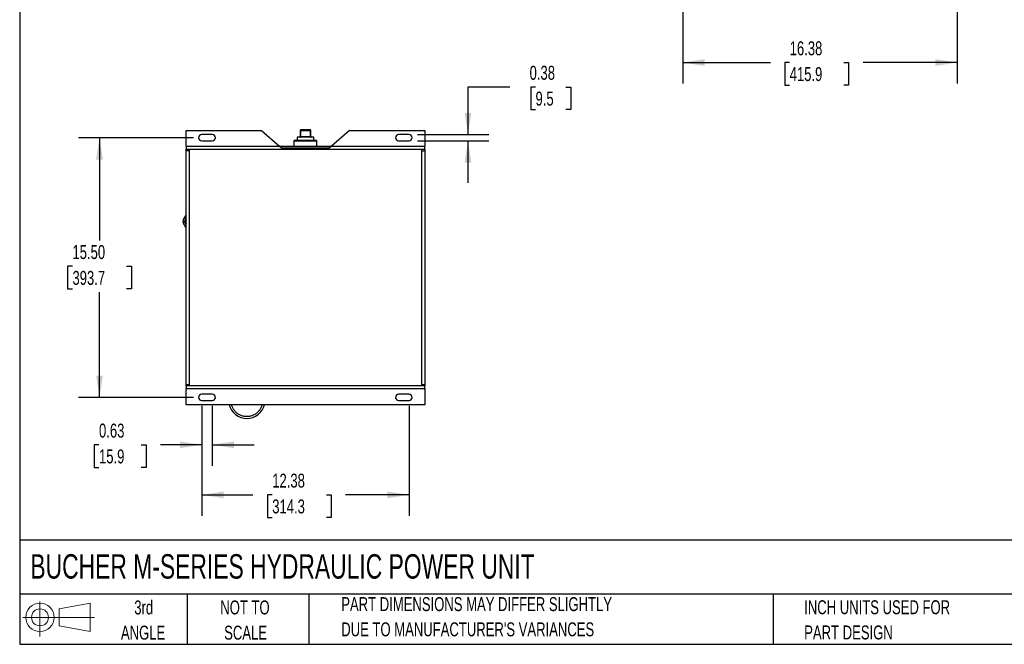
# Model space of a CAD drawing. Header units: inches. Extents: x 2 to 108, y 2 to 83.
# Tile 1 of 27: x 2 to 61, y 2 to 40. Entities that reach past the tile are written whole.
import ezdxf

# ---------------------------------------------------------------- set-up
doc = ezdxf.new("R2010")
doc.units = ezdxf.units.IN
doc.header["$LTSCALE"] = 10
doc.header["$MEASUREMENT"] = 0
doc.layers.add('DIMENSIONS', color=140, linetype='Continuous', lineweight=25)
doc.layers.add('TEXT', color=140, linetype='Continuous', lineweight=25)
doc.layers.add('SLD-DEFPOINTS', color=7, linetype='Continuous')
doc.styles.add('SLDTEXTSTYLE0', font='TXT', dxfattribs={"width": 0.7})
doc.dimstyles.new('SLDDIMSTYLE0', dxfattribs={"dimtxt": 0.849609, "dimasz": 1.3, "dimexe": 0, "dimexo": 0.0625, "dimgap": 0.212402, "dimtad": 0, "dimtih": 1, "dimtoh": 1, "dimrnd": 1e-09, "dimzin": 4, "dimdsep": 46, "dimtxsty": 'SLDTEXTSTYLE0', "dimsah": 1, "dimcen": 0.09, "dimadec": 0, "dimazin": 1, "dimtfac": 1, "dimtofl": 0, "dimtmove": 0, "dimatfit": 3, "dimfxl": 0, "dimfrac": 2, "dimtolj": 1, "dimtzin": 12, "dimarcsym": 0})
doc.dimstyles.new('SLDDIMSTYLE1', dxfattribs={"dimtxt": 0.849609, "dimasz": 1.3, "dimexe": 0, "dimexo": 0.0625, "dimgap": 0.212402, "dimtad": 0, "dimtih": 1, "dimtoh": 1, "dimrnd": 1e-09, "dimzin": 12, "dimdsep": 46, "dimtxsty": 'SLDTEXTSTYLE0', "dimsah": 1, "dimcen": 0.09, "dimadec": 0, "dimazin": 3, "dimtfac": 1, "dimtofl": 0, "dimtmove": 0, "dimatfit": 3, "dimfxl": 0, "dimfrac": 2, "dimtolj": 1, "dimtzin": 12, "dimarcsym": 0})
doc.dimstyles.new('SLDDIMSTYLE4', dxfattribs={"dimtxt": 0.849609, "dimasz": 1.3, "dimexe": 0, "dimexo": 0.0625, "dimgap": 0.212402, "dimtad": 0, "dimtih": 1, "dimtoh": 1, "dimrnd": 1e-09, "dimdsep": 46, "dimtxsty": 'SLDTEXTSTYLE0', "dimsah": 1, "dimcen": 0.09, "dimadec": 0, "dimazin": 2, "dimtfac": 1, "dimtmove": 0, "dimatfit": 0, "dimfxl": 0, "dimfrac": 2, "dimtolj": 1, "dimtzin": 12, "dimarcsym": 0})

# ---------------------------------------------------------------- blocks, each defined once
blk = doc.blocks.new('Block11')
at = {"color": 7, "linetype": 'Continuous', "lineweight": 18}
for p, q in [((1.019, 2.091), (1.019, 0)), ((2.157, 1.641), (4.006, 1.981)), ((4.006, 1.981), (4.006, 0.288)), ((2.157, 0.628), (2.157, 1.641)), ((0, 1.135), (4.281, 1.135)), ((2.157, 0.628), (4.006, 0.288))]:
    blk.add_line(p, q, dxfattribs=at)
for radius in [0.846, 0.506]:
    blk.add_circle((1.019, 1.135), radius, dxfattribs=at)
blk = doc.blocks.new('Block12')
at = {"layer": 'SLD-DEFPOINTS'}
blk.add_blockref('Block11', (0, 0), dxfattribs=at)
blk = doc.blocks.new('_D_3')
at = {"layer": 'DIMENSIONS'}
for p, q in [((42.094, 45.392), (42.094, 35.98)), ((58.469, 45.392), (58.469, 35.98)), ((42.094, 37.23), (47.322, 37.23)), ((48.473, 37.23), (48.188, 37.23)), ((48.188, 37.23), (48.188, 35.88)), ((51.705, 37.23), (51.99, 37.23)), ((51.99, 37.23), (51.99, 35.88)), ((58.469, 37.23), (52.856, 37.23)), ((48.188, 35.88), (48.473, 35.88)), ((51.99, 35.88), (51.705, 35.88))]:
    blk.add_line(p, q, dxfattribs=at)
for points in [[(42.094, 37.23), (43.394, 37.03), (43.394, 37.43)], [(58.469, 37.23), (57.169, 37.43), (57.169, 37.03)]]:
    blk.add_solid(points, dxfattribs=at)
at = {"layer": 'DIMENSIONS', "char_height": 0.8333, "attachment_point": 1, "style": 'SLDTEXTSTYLE0'}
for s, insert in [('16.38', (48.473, 38.495)), ('415.9', (48.473, 36.954))]:
    blk.add_mtext(s, dxfattribs=dict(at, insert=insert))
blk = doc.blocks.new('_D_6')
at = {"layer": 'DIMENSIONS'}
for p, q in [((12.874, 32.738), (6.015, 32.738)), ((7.265, 32.738), (7.265, 26.607)), ((5.649, 25.066), (5.364, 25.066)), ((5.364, 25.066), (5.364, 23.716)), ((8.881, 25.066), (9.166, 25.066)), ((9.166, 25.066), (9.166, 23.716)), ((5.364, 23.716), (5.649, 23.716)), ((7.265, 17.238), (7.265, 23.526)), ((9.166, 23.716), (8.881, 23.716)), ((12.874, 17.238), (6.015, 17.238))]:
    blk.add_line(p, q, dxfattribs=at)
for points in [[(7.265, 32.738), (7.065, 31.438), (7.465, 31.438)], [(7.265, 17.238), (7.465, 18.538), (7.065, 18.538)]]:
    blk.add_solid(points, dxfattribs=at)
at = {"layer": 'DIMENSIONS', "char_height": 0.8333, "attachment_point": 1, "style": 'SLDTEXTSTYLE0'}
for s, insert in [('15.50', (5.649, 26.331)), ('393.7', (5.649, 24.79))]:
    blk.add_mtext(s, dxfattribs=dict(at, insert=insert))
blk = doc.blocks.new('_D_7')
at = {"layer": 'DIMENSIONS'}
for p, q in [((13.374, 16.738), (13.374, 13.159)), ((13.999, 16.738), (13.999, 13.159)), ((7.235, 14.409), (6.949, 14.409)), ((6.949, 14.409), (6.949, 13.058)), ((9.759, 14.409), (10.045, 14.409)), ((10.045, 14.409), (10.045, 13.058)), ((13.374, 14.409), (10.911, 14.409)), ((13.999, 14.409), (16.499, 14.409)), ((6.949, 13.058), (7.235, 13.058)), ((10.045, 13.058), (9.759, 13.058))]:
    blk.add_line(p, q, dxfattribs=at)
for points in [[(13.374, 14.409), (12.074, 14.609), (12.074, 14.209)], [(13.999, 14.409), (15.299, 14.209), (15.299, 14.609)]]:
    blk.add_solid(points, dxfattribs=at)
at = {"layer": 'DIMENSIONS', "char_height": 0.8333, "attachment_point": 1, "style": 'SLDTEXTSTYLE0'}
for s, insert in [('0.63', (7.235, 15.673)), ('15.9', (7.235, 14.132))]:
    blk.add_mtext(s, dxfattribs=dict(at, insert=insert))
blk = doc.blocks.new('_D_8')
at = {"layer": 'DIMENSIONS'}
for p, q in [((13.374, 16.738), (13.374, 10.172)), ((25.749, 16.738), (25.749, 10.172)), ((13.374, 11.422), (16.427, 11.422)), ((17.578, 11.422), (17.293, 11.422)), ((17.293, 11.422), (17.293, 10.071)), ((20.81, 11.422), (21.095, 11.422)), ((21.095, 11.422), (21.095, 10.071)), ((25.749, 11.422), (21.961, 11.422)), ((17.293, 10.071), (17.578, 10.071)), ((21.095, 10.071), (20.81, 10.071))]:
    blk.add_line(p, q, dxfattribs=at)
for points in [[(13.374, 11.422), (14.674, 11.222), (14.674, 11.622)], [(25.749, 11.422), (24.449, 11.622), (24.449, 11.222)]]:
    blk.add_solid(points, dxfattribs=at)
at = {"layer": 'DIMENSIONS', "char_height": 0.8333, "attachment_point": 1, "style": 'SLDTEXTSTYLE0'}
for s, insert in [('12.38', (17.578, 12.686)), ('314.3', (17.578, 11.146))]:
    blk.add_mtext(s, dxfattribs=dict(at, insert=insert))
blk = doc.blocks.new('_D_9')
at = {"layer": 'DIMENSIONS'}
for p, q in [((31.766, 35.767), (29.266, 35.767)), ((29.266, 35.767), (29.266, 32.925)), ((33.299, 35.767), (33.013, 35.767)), ((33.013, 35.767), (33.013, 34.417)), ((35.116, 35.767), (35.402, 35.767)), ((35.402, 35.767), (35.402, 34.417)), ((33.013, 34.417), (33.299, 34.417)), ((35.402, 34.417), (35.116, 34.417)), ((26.249, 32.925), (30.516, 32.925)), ((26.249, 32.55), (30.516, 32.55)), ((29.266, 32.55), (29.266, 30.05))]:
    blk.add_line(p, q, dxfattribs=at)
for points in [[(29.266, 32.925), (29.466, 34.225), (29.066, 34.225)], [(29.266, 32.55), (29.066, 31.25), (29.466, 31.25)]]:
    blk.add_solid(points, dxfattribs=at)
at = {"layer": 'DIMENSIONS', "char_height": 0.8333, "attachment_point": 1, "style": 'SLDTEXTSTYLE0'}
for s, insert in [('0.38', (32.945, 37.032)), ('9.5', (33.299, 35.491))]:
    blk.add_mtext(s, dxfattribs=dict(at, insert=insert))

msp = doc.modelspace()

# ---------------------------------------------------------------- linework, layer by layer
for p, q in [((12.436, 33.175), (16.936, 33.175)), ((12.436, 32.206), (12.436, 33.175)), ((13.999, 32.925), (13.374, 32.925)), ((16.936, 33.175), (18.033, 32.206)), ((19.249, 33.176), (19.249, 32.806)), ((19.289, 33.176), (19.249, 33.176)), ((19.289, 33.216), (19.289, 33.176)), ((19.834, 33.216), (19.289, 33.216)), ((19.289, 32.806), (19.289, 33.176)), ((19.289, 33.176), (19.834, 33.176)), ((19.834, 33.176), (19.834, 33.216)), ((19.834, 33.176), (19.834, 32.806)), ((19.874, 33.176), (19.834, 33.176)), ((19.874, 32.806), (19.874, 33.176)), ((22.186, 33.175), (21.089, 32.206)), ((22.186, 33.175), (26.686, 33.175)), ((25.749, 32.925), (25.124, 32.925)), ((26.686, 33.175), (26.686, 32.206)), ((13.374, 32.55), (13.999, 32.55)), ((18.895, 32.566), (18.875, 32.546)), ((18.875, 32.546), (18.875, 32.206)), ((18.875, 32.546), (20.248, 32.546)), ((20.228, 32.566), (18.895, 32.566)), ((19.061, 32.766), (19.061, 32.566)), ((20.061, 32.766), (19.061, 32.766)), ((19.249, 32.806), (19.289, 32.806)), ((19.289, 32.806), (19.289, 32.766)), ((19.289, 32.806), (19.834, 32.806)), ((19.834, 32.806), (19.834, 32.766)), ((19.834, 32.806), (19.874, 32.806)), ((20.061, 32.566), (20.061, 32.766)), ((20.248, 32.546), (20.228, 32.566)), ((20.248, 32.206), (20.248, 32.546)), ((25.124, 32.55), (25.749, 32.55)), ((18.033, 32.206), (12.436, 32.206)), ((12.436, 32.206), (12.436, 32.05)), ((12.436, 32.05), (26.686, 32.05)), ((12.436, 31.96), (12.436, 32.05)), ((12.636, 31.96), (12.436, 31.96)), ((12.436, 18.015), (12.436, 31.96)), ((12.636, 17.925), (12.636, 32.05)), ((18.135, 32.116), (18.033, 32.206)), ((21.089, 32.206), (18.033, 32.206)), ((20.987, 32.116), (18.135, 32.116)), ((21.089, 32.206), (20.987, 32.116)), ((26.686, 32.206), (21.089, 32.206)), ((26.486, 32.05), (26.486, 17.925)), ((26.486, 31.96), (26.686, 31.96)), ((26.686, 32.05), (26.686, 32.206)), ((26.686, 32.05), (26.686, 31.96)), ((26.686, 31.96), (26.686, 18.015)), ((12.256, 27.814), (12.436, 28.126)), ((12.436, 27.343), (12.256, 27.654)), ((12.374, 27.801), (12.349, 27.758)), ((12.349, 27.708), (12.373, 27.668)), ((12.436, 18.015), (12.636, 18.015)), ((12.436, 17.925), (12.436, 18.015)), ((26.686, 17.925), (12.436, 17.925)), ((12.436, 17.925), (12.436, 17.769)), ((12.436, 17.769), (26.686, 17.769)), ((12.436, 16.8), (12.436, 17.769)), ((26.486, 18.015), (26.686, 18.015)), ((26.686, 18.015), (26.686, 17.925)), ((26.686, 17.769), (26.686, 17.925)), ((26.686, 17.769), (26.686, 16.8)), ((13.999, 17.425), (13.374, 17.425)), ((13.374, 17.05), (13.999, 17.05)), ((25.749, 17.425), (25.124, 17.425)), ((25.124, 17.05), (25.749, 17.05)), ((26.686, 16.8), (12.436, 16.8))]:
    msp.add_line(p, q)
for centre, radius, start, end in [((13.374, 32.738), 0.188, 90, 270), ((13.999, 32.738), 0.188, 270, 90), ((19.289, 33.176), 0.04, 90, 180), ((19.834, 33.176), 0.04, 0, 90), ((25.124, 32.738), 0.188, 90, 270), ((25.749, 32.738), 0.188, 270, 90), ((19.209, 32.806), 0.04, 270, 0), ((19.914, 32.806), 0.04, 180, 270), ((12.395, 27.734), 0.16, 150, 210), ((12.816, 27.734), 0.45, 147.68239, 212.31761), ((12.816, 27.734), 0.4, 161.94044, 198.54148), ((12.799, 27.707), 0.375, 165.21113, 194.78887), ((13.374, 17.238), 0.188, 90, 270), ((13.999, 17.238), 0.188, 270, 90), ((25.124, 17.238), 0.188, 90, 270), ((25.749, 17.238), 0.188, 270, 90), ((16.061, 17.079), 1.095, 194.76141, 345.23859)]:
    msp.add_arc(centre, radius, start, end)
for points, knots in [([(12.349, 27.708), (12.347, 27.712), (12.346, 27.716), (12.343, 27.724), (12.343, 27.729), (12.343, 27.738), (12.343, 27.742), (12.345, 27.751), (12.347, 27.755), (12.349, 27.758)], [0, 0, 0, 0, 0.25, 0.25, 0.5, 0.5, 0.75, 0.75, 1, 1, 1, 1]), ([(15.137, 16.8), (15.144, 16.774), (15.158, 16.716), (15.199, 16.632), (15.265, 16.518), (15.37, 16.389), (15.5, 16.283), (15.614, 16.217), (15.731, 16.163), (15.88, 16.12), (16.061, 16.104), (16.242, 16.12), (16.392, 16.163), (16.508, 16.217), (16.622, 16.283), (16.752, 16.389), (16.858, 16.518), (16.923, 16.632), (16.964, 16.716), (16.979, 16.774), (16.985, 16.8)], [0, 0, 0, 0, 0.032805, 0.072371, 0.111946, 0.192663, 0.273379, 0.312945, 0.35252, 0.428404, 0.5, 0.571596, 0.64748, 0.687046, 0.726621, 0.807337, 0.888054, 0.92762, 0.967195, 1, 1, 1, 1])]:
    msp.add_open_spline(points, degree=3, knots=knots)
at = {"layer": 'TEXT'}
for p, q in [((2.5, 82.5), (2.5, 2.5)), ((107.5, 8.711), (2.5, 8.711)), ((107.5, 5.5), (2.5, 5.5)), ((12.5, 5.5), (12.5, 2.5)), ((19.768, 5.5), (19.768, 2.5)), ((47.499, 5.5), (47.499, 2.5)), ((2.5, 2.5), (107.5, 2.5))]:
    msp.add_line(p, q, dxfattribs=at)

# ---------------------------------------------------------------- block references
at = {"layer": 'SLD-DEFPOINTS'}
msp.add_blockref('Block12', (2.692, 2.974), dxfattribs=at)

# ---------------------------------------------------------------- texts
at = {"layer": 'TEXT', "style": 'SLDTEXTSTYLE0'}
for s, insert, char_height, attachment_point in [('BUCHER M-SERIES HYDRAULIC POWER UNIT', (3.136, 7.88), 1.45833, 1), ('PART DIMENSIONS MAY DIFFER SLIGHTLY', (21.701, 5.315), 0.83333, 1), ('3rd', (9.906, 5.117), 0.8333, 2), ('NOT TO', (15.951, 5.117), 0.8333, 2), ('INCH UNITS USED FOR', (49.342, 5.129), 0.83333, 1), ('ANGLE', (9.868, 3.612), 0.8333, 2), ('SCALE', (15.989, 3.612), 0.8333, 2), ("DUE TO MANUFACTURER'S VARIANCES", (21.701, 3.81), 0.83333, 1), ('PART DESIGN', (49.342, 3.624), 0.83333, 1)]:
    msp.add_mtext(s, dxfattribs=dict(at, insert=insert, char_height=char_height, attachment_point=attachment_point))

# ---------------------------------------------------------------- dimensions: what is measured, and where the dimension line sits
at = {"layer": 'DIMENSIONS'}
for base, p1, p2, dimstyle, picture, middle in [((58.468957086, 37.230377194), (42.093957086, 45.891794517), (58.468957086, 45.891794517), 'SLDDIMSTYLE1', '_D_3', (50.088766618, 37.230377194)), ((13.99864394, 14.408530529), (13.37364394, 17.237818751), (13.99864394, 17.237818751), 'SLDDIMSTYLE4', '_D_7', (8.496881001, 14.408530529)), ((25.74864394, 11.421645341), (13.37364394, 17.237818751), (25.74864394, 17.237818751), 'SLDDIMSTYLE1', '_D_8', (19.194043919, 11.421645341))]:
    dim = msp.add_linear_dim(base=base, p1=p1, p2=p2, dimstyle=dimstyle, dxfattribs=at)
    dim.commit()
    dim.dimension.update_dxf_attribs({"geometry": picture, "text_midpoint": middle, "dimtype": 160})
for base, p1, p2, dimstyle, picture, middle in [((29.266430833, 32.550318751), (25.74864394, 32.925318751), (25.74864394, 32.550318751), 'SLDDIMSTYLE4', '_D_9', (29.266430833, 35.767419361)), ((7.265, 17.238), (13.374, 32.738), (13.374, 17.238), 'SLDDIMSTYLE0', '_D_6', (7.265, 25.066))]:
    dim = msp.add_linear_dim(base=base, p1=p1, p2=p2, angle=90, dimstyle=dimstyle, dxfattribs=at)
    dim.commit()
    dim.dimension.update_dxf_attribs({"geometry": picture, "text_midpoint": middle, "dimtype": 160})

doc.saveas('drawing.dxf')
